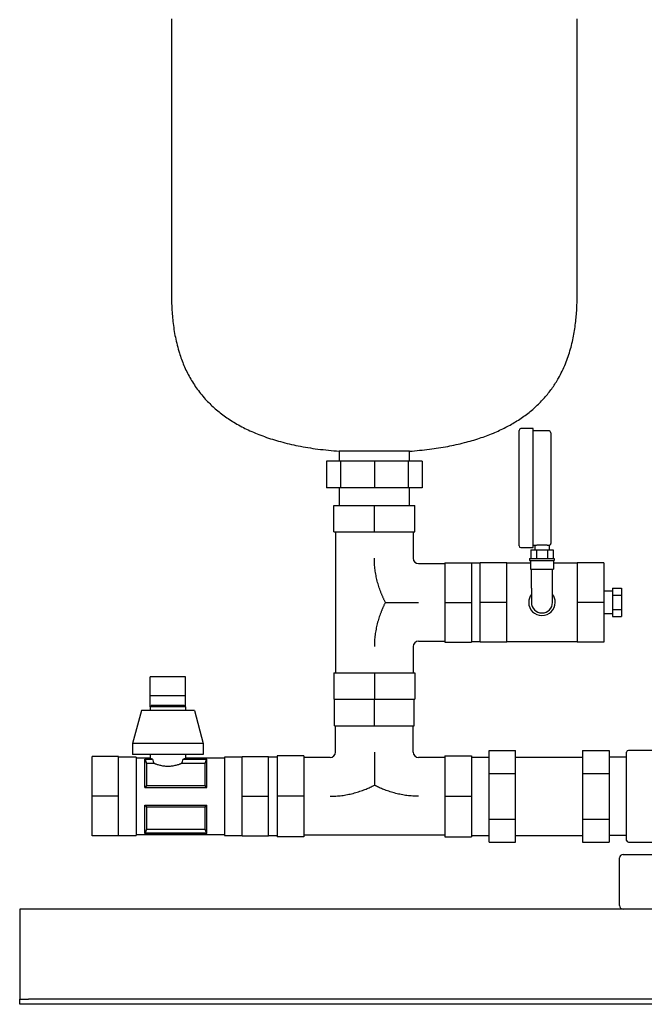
# Model space of a CAD drawing. Header units: millimetres. Extents: x 11 to 1328, y 8 to 854.
# Tile 1 of 4: x 11 to 365, y 8 to 567. Entities that reach past the tile are written whole.
import ezdxf

# ---------------------------------------------------------------- set-up
doc = ezdxf.new("R2010")
doc.units = ezdxf.units.MM

msp = doc.modelspace()

# ---------------------------------------------------------------- linework, layer by layer
at = {"color": 7, "linetype": 'Continuous', "lineweight": 25}
for p, q in [((96.77, 567.44), (96.77, 412.44)), ((326.77, 412.44), (326.77, 567.44)), ((293.77, 301.24), (293.77, 333.99)), ((301.77, 334.99), (294.77, 334.99)), ((301.77, 301.24), (301.77, 334.99)), ((310.77, 333.64), (301.77, 333.64)), ((311.77, 332.64), (311.77, 301.24)), ((191.77, 322.16), (191.77, 316.44)), ((211.77, 322.16), (191.77, 322.16)), ((231.77, 322.16), (211.77, 322.16)), ((231.77, 316.44), (231.77, 322.16)), ((184.71, 316.44), (184.71, 301.44)), ((192.63, 316.44), (184.71, 316.44)), ((192.63, 316.44), (192.63, 301.44)), ((211.77, 316.44), (192.63, 316.44)), ((211.77, 316.44), (211.77, 301.44)), ((230.9, 316.44), (211.77, 316.44)), ((230.9, 316.44), (230.9, 301.44)), ((238.83, 316.44), (230.9, 316.44)), ((238.83, 316.44), (238.83, 301.44)), ((192.63, 301.44), (184.71, 301.44)), ((191.77, 301.44), (191.77, 291.44)), ((211.77, 301.44), (192.63, 301.44)), ((230.9, 301.44), (211.77, 301.44)), ((238.83, 301.44), (230.9, 301.44)), ((231.77, 291.44), (231.77, 301.44)), ((293.77, 268.49), (293.77, 301.24)), ((301.77, 267.49), (301.77, 301.24)), ((311.77, 301.24), (311.77, 269.84)), ((188.77, 276.44), (188.77, 291.44)), ((188.77, 291.44), (211.77, 291.44)), ((211.77, 276.44), (211.77, 291.44)), ((211.77, 291.44), (234.77, 291.44)), ((234.77, 276.44), (234.77, 291.44)), ((188.77, 276.44), (211.77, 276.44)), ((189.77, 276.44), (189.77, 196.44)), ((211.77, 276.44), (234.77, 276.44)), ((233.77, 276.44), (233.77, 261.44)), ((301.77, 268.84), (302.67, 268.84)), ((302.67, 268.84), (302.67, 266.24)), ((310.87, 268.84), (310.87, 266.24)), ((294.77, 267.49), (301.77, 267.49)), ((300.42, 266.24), (300.42, 261.24)), ((300.42, 266.24), (303.59, 266.24)), ((303.59, 266.24), (303.59, 261.24)), ((303.59, 266.24), (309.94, 266.24)), ((309.94, 266.24), (309.94, 261.24)), ((309.94, 266.24), (313.12, 266.24)), ((313.12, 266.24), (313.12, 261.24)), ((236.77, 258.44), (251.77, 258.44)), ((251.77, 258.94), (266.77, 258.94)), ((251.77, 258.94), (251.77, 236.44)), ((266.77, 258.94), (266.77, 236.44)), ((271.77, 258.59), (266.77, 258.59)), ((286.77, 258.94), (271.77, 258.94)), ((271.77, 236.44), (271.77, 258.94)), ((286.77, 236.44), (286.77, 258.94)), ((300.27, 258.59), (286.77, 258.59)), ((299.77, 261.24), (299.77, 260.24)), ((299.77, 261.24), (313.77, 261.24)), ((299.77, 260.24), (313.77, 260.24)), ((300.27, 260.24), (300.27, 255.24)), ((313.27, 260.24), (313.27, 255.24)), ((326.77, 258.59), (313.27, 258.59)), ((313.77, 261.24), (313.77, 260.24)), ((341.77, 258.94), (326.77, 258.94)), ((326.77, 258.94), (326.77, 236.44)), ((341.77, 258.94), (341.77, 236.44)), ((300.27, 255.24), (313.27, 255.24)), ((300.77, 244.44), (300.77, 255.24)), ((312.77, 244.44), (312.77, 255.24)), ((300.77, 244.44), (300.77, 236.44)), ((312.77, 236.44), (312.77, 244.44)), ((346.77, 242.79), (341.77, 242.79)), ((346.77, 244.53), (346.77, 240.49)), ((346.77, 244.53), (351.77, 244.53)), ((346.77, 240.49), (351.77, 240.49)), ((346.77, 240.49), (346.77, 232.4)), ((351.77, 244.53), (351.77, 240.49)), ((351.77, 240.49), (351.77, 232.4)), ((251.77, 236.44), (266.77, 236.44)), ((251.77, 236.44), (251.77, 213.94)), ((266.77, 236.44), (266.77, 213.94)), ((286.77, 236.44), (271.77, 236.44)), ((271.77, 213.94), (271.77, 236.44)), ((286.77, 213.94), (286.77, 236.44)), ((341.77, 236.44), (326.77, 236.44)), ((326.77, 236.44), (326.77, 213.94)), ((341.77, 236.44), (341.77, 213.94)), ((341.77, 230.09), (346.77, 230.09)), ((346.77, 232.4), (346.77, 228.36)), ((346.77, 232.4), (351.77, 232.4)), ((351.77, 232.4), (351.77, 228.36)), ((346.77, 228.36), (351.77, 228.36)), ((236.77, 214.44), (251.77, 214.44)), ((251.77, 213.94), (266.77, 213.94)), ((266.77, 214.29), (271.77, 214.29)), ((286.77, 213.94), (271.77, 213.94)), ((286.77, 214.29), (326.77, 214.29)), ((341.77, 213.94), (326.77, 213.94)), ((233.77, 211.44), (233.77, 196.44)), ((188.77, 196.44), (188.77, 181.44)), ((188.77, 196.44), (211.77, 196.44)), ((211.77, 196.44), (211.77, 181.44)), ((211.77, 196.44), (234.77, 196.44)), ((234.77, 196.44), (234.77, 181.44)), ((104.77, 194.13), (84.77, 194.13)), ((84.77, 183.68), (84.77, 194.13)), ((104.77, 183.68), (104.77, 194.13)), ((84.77, 177.09), (84.77, 183.68)), ((84.77, 183.68), (104.77, 183.68)), ((104.77, 177.09), (104.77, 183.68)), ((188.77, 181.44), (211.77, 181.44)), ((189.27, 166.44), (189.27, 181.44)), ((211.77, 181.44), (234.77, 181.44)), ((211.77, 166.44), (211.77, 181.44)), ((234.27, 166.44), (234.27, 181.44)), ((79.77, 175.09), (74.77, 156.34)), ((109.77, 175.09), (79.77, 175.09)), ((85.77, 178.09), (84.77, 177.09)), ((84.77, 177.09), (84.77, 175.09)), ((104.77, 177.09), (84.77, 177.09)), ((85.77, 178.09), (103.77, 178.09)), ((103.77, 178.09), (104.77, 177.09)), ((104.77, 177.09), (104.77, 175.09)), ((109.77, 175.09), (114.77, 156.34)), ((189.27, 166.44), (211.77, 166.44)), ((189.77, 151.44), (189.77, 166.44)), ((211.77, 166.44), (234.27, 166.44)), ((233.77, 151.44), (233.77, 166.44)), ((114.77, 156.34), (74.77, 156.34)), ((74.77, 156.34), (74.77, 150.09)), ((114.77, 156.34), (114.77, 150.09)), ((276.77, 152.42), (291.77, 152.42)), ((276.77, 139.43), (276.77, 152.42)), ((291.77, 139.43), (291.77, 152.42)), ((329.77, 152.42), (344.77, 152.42)), ((329.77, 152.42), (329.77, 139.43)), ((344.77, 152.42), (344.77, 139.43)), ((354.77, 126.44), (354.77, 151.44)), ((380.77, 152.44), (355.77, 152.44)), ((66.77, 148.94), (51.77, 148.94)), ((51.77, 126.44), (51.77, 148.94)), ((66.77, 126.44), (66.77, 148.94)), ((76.77, 148.59), (66.77, 148.59)), ((114.77, 150.09), (74.77, 150.09)), ((76.77, 148.59), (76.77, 126.44)), ((84.77, 148.09), (76.77, 148.09)), ((81.77, 147.51), (86.11, 147.51)), ((81.77, 131.44), (81.77, 147.51)), ((81.8, 147.45), (86.11, 147.45)), ((84.77, 150.09), (84.77, 148.09)), ((86.11, 147.45), (86.11, 147.51)), ((103.43, 147.51), (116.77, 147.51)), ((103.43, 147.51), (103.43, 147.45)), ((103.43, 147.45), (116.74, 147.45)), ((104.77, 150.09), (104.77, 148.09)), ((126.77, 148.09), (104.77, 148.09)), ((116.77, 131.44), (116.77, 147.51)), ((136.77, 148.59), (126.77, 148.59)), ((126.77, 148.59), (126.77, 126.44)), ((136.77, 148.94), (151.77, 148.94)), ((136.77, 126.44), (136.77, 148.94)), ((151.77, 126.44), (151.77, 148.94)), ((156.77, 148.59), (151.77, 148.59)), ((171.77, 149.44), (156.77, 149.44)), ((156.77, 149.44), (156.77, 126.44)), ((171.77, 149.44), (171.77, 126.44)), ((186.77, 148.44), (171.77, 148.44)), ((251.77, 148.44), (236.77, 148.44)), ((251.77, 149.44), (251.77, 126.44)), ((251.77, 149.44), (266.77, 149.44)), ((266.77, 149.44), (266.77, 126.44)), ((266.77, 148.59), (276.77, 148.59)), ((291.77, 148.59), (329.77, 148.59)), ((354.77, 148.59), (344.77, 148.59)), ((82.7, 145.13), (82.7, 132.52)), ((86.83, 145.13), (82.7, 145.13)), ((115.84, 145.13), (102.71, 145.13)), ((115.84, 132.52), (115.84, 145.13)), ((276.77, 139.43), (291.77, 139.43)), ((276.77, 113.45), (276.77, 139.43)), ((291.77, 113.45), (291.77, 139.43)), ((329.77, 139.43), (329.77, 113.45)), ((329.77, 139.43), (344.77, 139.43)), ((344.77, 139.43), (344.77, 113.45)), ((81.77, 131.44), (116.77, 131.44)), ((82.7, 132.52), (115.84, 132.52)), ((66.77, 126.44), (51.77, 126.44)), ((51.77, 103.94), (51.77, 126.44)), ((66.77, 103.94), (66.77, 126.44)), ((76.77, 126.44), (76.77, 104.29)), ((126.77, 126.44), (126.77, 104.29)), ((136.77, 126.44), (151.77, 126.44)), ((136.77, 103.94), (136.77, 126.44)), ((151.77, 103.94), (151.77, 126.44)), ((171.77, 126.44), (156.77, 126.44)), ((156.77, 126.44), (156.77, 103.44)), ((171.77, 126.44), (171.77, 103.44)), ((251.77, 126.44), (266.77, 126.44)), ((251.77, 126.44), (251.77, 103.44)), ((266.77, 126.44), (266.77, 103.44)), ((354.77, 101.44), (354.77, 126.44)), ((81.77, 121.44), (116.77, 121.44)), ((81.77, 105.38), (81.77, 121.44)), ((82.7, 120.36), (82.7, 107.76)), ((115.84, 120.36), (82.7, 120.36)), ((115.84, 107.76), (115.84, 120.36)), ((116.77, 105.38), (116.77, 121.44)), ((276.77, 100.46), (276.77, 113.45)), ((276.77, 113.45), (291.77, 113.45)), ((291.77, 100.46), (291.77, 113.45)), ((329.77, 113.45), (344.77, 113.45)), ((329.77, 113.45), (329.77, 100.46)), ((344.77, 113.45), (344.77, 100.46)), ((82.7, 107.76), (115.84, 107.76)), ((66.77, 103.94), (51.77, 103.94)), ((66.77, 104.29), (76.77, 104.29)), ((76.77, 104.79), (126.77, 104.79)), ((81.77, 105.38), (116.77, 105.38)), ((116.74, 105.44), (81.8, 105.44)), ((126.77, 104.29), (136.77, 104.29)), ((136.77, 103.94), (151.77, 103.94)), ((151.77, 104.29), (156.77, 104.29)), ((171.77, 103.44), (156.77, 103.44)), ((251.77, 104.44), (171.77, 104.44)), ((251.77, 103.44), (266.77, 103.44)), ((266.77, 104.29), (276.77, 104.29)), ((291.77, 104.29), (329.77, 104.29)), ((354.77, 104.29), (344.77, 104.29)), ((276.77, 100.46), (291.77, 100.46)), ((329.77, 100.46), (344.77, 100.46)), ((355.77, 100.44), (380.77, 100.44)), ((350.77, 64.44), (350.77, 91.44)), ((352.77, 93.44), (363.77, 93.44)), ((363.77, 93.44), (547.77, 93.44)), ((810.77, 62.44), (10.77, 62.44)), ((10.77, 62.44), (10.77, 57.44)), ((10.77, 57.44), (10.77, 13.44)), ((10.77, 13.44), (10.77, 11.44)), ((10.77, 8.44), (10.77, 11.44)), ((10.77, 11.44), (15.77, 11.44)), ((805.77, 11.44), (15.77, 11.44)), ((15.77, 8.44), (10.77, 8.44)), ((805.77, 8.44), (15.77, 8.44))]:
    msp.add_line(p, q, dxfattribs=at)
at = {"color": 7, "linetype": 'Continuous', "lineweight": 25, "flags": 128}
for points in [[(81.77, 147.51), (81.78, 147.47), (81.8, 147.45)], [(116.74, 147.45), (116.76, 147.48), (116.77, 147.51)], [(81.8, 105.44), (81.78, 105.41), (81.77, 105.38)], [(116.77, 105.38), (116.75, 105.41), (116.74, 105.44)]]:
    msp.add_lwpolyline(points, dxfattribs=at)
at = {"color": 7, "linetype": 'Continuous', "lineweight": 25}
for centre, radius, start, end in [((294.77, 333.99), 1, 90, 180), ((310.77, 332.64), 1, 0, 90), ((294.77, 268.49), 1, 180, 270), ((236.77, 261.44), 3, 180, 270), ((306.77, 236.44), 7.5, 143.1301, 180), ((306.77, 236.44), 7.5, 0, 36.8699), ((306.77, 236.44), 7.5, 180, 0), ((306.77, 236.44), 6, 180, 270), ((306.77, 236.44), 6, 270, 0), ((236.77, 211.44), 3, 90, 180), ((186.77, 151.44), 3, 270, 0), ((236.77, 151.44), 3, 180, 270), ((355.77, 151.44), 1, 90, 180), ((355.77, 101.44), 1, 180, 270), ((352.77, 91.44), 2, 90, 180), ((352.77, 64.44), 2, 180, 270)]:
    msp.add_arc(centre, radius, start, end, dxfattribs=at)
for points, knots in [([(96.77, 412.44), (96.8, 409.72), (96.86, 404.12), (97.53, 395.54), (98.87, 386.68), (100.96, 378.36), (103.75, 370.73), (107.11, 363.84), (111.37, 357.16), (116.27, 351.24), (121.66, 346.06), (127.42, 341.55), (133.98, 337.38), (141.4, 333.59), (149.66, 330.26), (158.81, 327.4), (168.88, 325.07), (179.96, 323.23), (187.73, 322.53), (191.77, 322.16)], [0, 0, 0, 0, 0.0550245, 0.1131682, 0.1736301, 0.2359163, 0.2860757, 0.3374803, 0.3905286, 0.44585, 0.492318, 0.5413008, 0.5933773, 0.6491659, 0.7093067, 0.7732366, 0.8425983, 0.9179909, 1, 1, 1, 1]), ([(231.77, 322.16), (235.52, 322.5), (242.75, 323.14), (253.11, 324.79), (262.6, 326.86), (271.25, 329.38), (279.09, 332.29), (286.17, 335.57), (292.72, 339.29), (298.72, 343.47), (304.14, 348.12), (308.83, 353.04), (312.83, 358.2), (316.72, 364.37), (320.23, 371.66), (323.08, 380.04), (324.98, 388.43), (326.12, 396.69), (326.69, 404.68), (326.74, 409.9), (326.77, 412.44)], [0, 0, 0, 0, 0.076143, 0.146582, 0.211777, 0.272204, 0.328343, 0.380681, 0.429702, 0.480357, 0.528177, 0.573716, 0.617464, 0.65983, 0.720948, 0.780346, 0.838246, 0.894493, 0.948637, 1, 1, 1, 1]), ([(302.67, 268.84), (302.67, 268.84), (302.67, 268.84), (302.68, 268.85), (302.71, 268.85), (302.75, 268.85), (302.82, 268.86), (302.97, 268.88), (303.25, 268.91), (303.7, 268.96), (304.25, 269.01), (304.88, 269.05), (305.58, 269.08), (306.31, 269.1), (307.06, 269.11), (307.81, 269.09), (308.51, 269.06), (309.16, 269.02), (309.73, 268.97), (310.12, 268.93), (310.38, 268.9), (310.54, 268.88), (310.68, 268.87), (310.74, 268.86), (310.77, 268.86)], [0, 0, 0, 0, 0.015612, 0.031194, 0.046779, 0.062398, 0.09373, 0.125082, 0.187508, 0.250019, 0.312569, 0.374947, 0.437574, 0.499871, 0.562544, 0.624823, 0.687505, 0.749817, 0.812454, 0.874834, 0.90614, 0.937441, 0.968727, 1, 1, 1, 1]), ([(310.87, 268.84), (310.99, 268.87), (311.23, 268.92), (311.53, 269.15), (311.73, 269.48), (311.76, 269.72), (311.77, 269.84)], [0, 0, 0, 0, 0.241358, 0.5, 0.758642, 1, 1, 1, 1]), ([(218.02, 236.44), (217.91, 236.66), (217.7, 237.09), (217.39, 237.74), (217.08, 238.39), (216.78, 239.05), (216.49, 239.71), (216.21, 240.37), (215.93, 241.03), (215.66, 241.7), (215.1, 243.16), (214.3, 245.42), (213.4, 248.54), (212.68, 251.71), (212.16, 254.93), (211.92, 257.36), (211.83, 258.99), (211.79, 259.8), (211.77, 260.62), (211.77, 261.16), (211.77, 261.44)], [0, 0, 0, 0, 0.027887, 0.055741, 0.083568, 0.11137, 0.139153, 0.16692, 0.194677, 0.222426, 0.250174, 0.375098, 0.498817, 0.624405, 0.748764, 0.874334, 0.905749, 0.93716, 0.967425, 1, 1, 1, 1]), ([(218.02, 236.44), (217.91, 236.23), (217.7, 235.8), (217.39, 235.15), (217.09, 234.5), (216.79, 233.85), (216.5, 233.2), (216.22, 232.54), (215.94, 231.87), (215.67, 231.21), (215.11, 229.75), (214.31, 227.48), (213.4, 224.35), (212.68, 221.17), (212.16, 217.95), (211.92, 215.52), (211.83, 213.89), (211.79, 213.07), (211.77, 212.25), (211.77, 211.71), (211.77, 211.44)], [0, 0, 0, 0, 0.027789, 0.05554, 0.083256, 0.11094, 0.138594, 0.166223, 0.193829, 0.221418, 0.248993, 0.374372, 0.499126, 0.624539, 0.749481, 0.874727, 0.90605, 0.937369, 0.969689, 1, 1, 1, 1]), ([(218.02, 236.44), (218.24, 236.44), (218.69, 236.44), (219.36, 236.44), (220.02, 236.44), (220.69, 236.44), (221.35, 236.44), (222.01, 236.44), (223.23, 236.44), (225.01, 236.44), (227.36, 236.44), (229.71, 236.44), (232.06, 236.44), (234.41, 236.44), (235.98, 236.44), (236.77, 236.44)], [0, 0, 0, 0, 0.036186, 0.072163, 0.107943, 0.143536, 0.178954, 0.21421, 0.249318, 0.374945, 0.498887, 0.624562, 0.749161, 0.874764, 1, 1, 1, 1]), ([(211.77, 151.44), (211.77, 150.66), (211.77, 149.1), (211.77, 146.75), (211.77, 144.4), (211.77, 142.06), (211.77, 139.71), (211.77, 137.76), (211.77, 136.2), (211.77, 135.03), (211.77, 133.86), (211.77, 133.09), (211.77, 132.69)], [0, 0, 0, 0, 0.124809, 0.249986, 0.374405, 0.499906, 0.624024, 0.749851, 0.811595, 0.873822, 0.936604, 1, 1, 1, 1]), ([(84.77, 148.09), (84.77, 148.09), (84.77, 148.09), (84.78, 148.09), (84.8, 148.08), (84.83, 148.06), (84.87, 148.05), (84.92, 148.02), (84.97, 148), (85.04, 147.97), (85.13, 147.93), (85.25, 147.88), (85.42, 147.8), (85.62, 147.72), (85.84, 147.62), (86.02, 147.55), (86.11, 147.51)], [0, 0, 0, 0, 0.054384, 0.109024, 0.16393, 0.219112, 0.274579, 0.330339, 0.386404, 0.44278, 0.499478, 0.593107, 0.689943, 0.790017, 0.893361, 1, 1, 1, 1]), ([(103.43, 147.51), (103.48, 147.53), (103.58, 147.57), (103.72, 147.63), (103.85, 147.68), (103.97, 147.73), (104.08, 147.78), (104.18, 147.83), (104.27, 147.87), (104.35, 147.9), (104.45, 147.95), (104.55, 147.99), (104.65, 148.04), (104.72, 148.07), (104.76, 148.09), (104.77, 148.09), (104.77, 148.09)], [0, 0, 0, 0, 0.059469, 0.117923, 0.175366, 0.231802, 0.287238, 0.341677, 0.395125, 0.447587, 0.49907, 0.601196, 0.702298, 0.80243, 0.901645, 1, 1, 1, 1]), ([(102.71, 145.13), (102.64, 145.1), (102.51, 145.04), (102.3, 144.96), (102.08, 144.87), (101.86, 144.78), (101.63, 144.7), (101.39, 144.61), (100.94, 144.45), (100.24, 144.22), (99.25, 143.93), (98.2, 143.69), (97.1, 143.51), (95.96, 143.39), (94.79, 143.35), (93.62, 143.38), (92.47, 143.5), (91.35, 143.69), (90.3, 143.93), (89.31, 144.21), (88.54, 144.46), (87.97, 144.67), (87.57, 144.83), (87.18, 144.98), (86.95, 145.08), (86.83, 145.13)], [0, 0, 0, 0, 0.017904, 0.035755, 0.053569, 0.071363, 0.089151, 0.106951, 0.124778, 0.18776, 0.24984, 0.312663, 0.374317, 0.436894, 0.498936, 0.561218, 0.624086, 0.686097, 0.7493, 0.81136, 0.874338, 0.905734, 0.937085, 0.968478, 1, 1, 1, 1]), ([(186.77, 126.44), (187.03, 126.45), (187.58, 126.45), (188.4, 126.47), (189.22, 126.5), (190.85, 126.6), (193.29, 126.83), (196.51, 127.36), (199.68, 128.08), (202.79, 128.98), (205.24, 129.84), (207.05, 130.55), (208.24, 131.05), (209.43, 131.57), (210.61, 132.12), (211.38, 132.5), (211.77, 132.69)], [0, 0, 0, 0, 0.030407, 0.062829, 0.094236, 0.125656, 0.251228, 0.375965, 0.50118, 0.625191, 0.749827, 0.799705, 0.849639, 0.899653, 0.949768, 1, 1, 1, 1]), ([(236.77, 126.44), (236.49, 126.45), (235.94, 126.45), (235.13, 126.47), (234.32, 126.5), (232.7, 126.59), (230.26, 126.83), (227.05, 127.36), (223.87, 128.07), (220.74, 128.98), (218.28, 129.85), (216.47, 130.56), (215.28, 131.06), (214.1, 131.58), (212.92, 132.12), (212.15, 132.5), (211.77, 132.69)], [0, 0, 0, 0, 0.032464, 0.062643, 0.093941, 0.125284, 0.250529, 0.375084, 0.500882, 0.625335, 0.751013, 0.800723, 0.850452, 0.900224, 0.950066, 1, 1, 1, 1])]:
    msp.add_open_spline(points, degree=3, knots=knots, dxfattribs=at)
for points in [[(310.77, 268.86), (310.83, 268.85), (310.87, 268.84), (310.87, 268.84)], [(81.8, 147.45), (82.12, 146.64), (82.42, 145.87), (82.7, 145.13)], [(86.11, 147.45), (86.33, 146.64), (86.57, 145.87), (86.83, 145.13)], [(102.71, 145.13), (102.97, 145.87), (103.21, 146.64), (103.43, 147.45)], [(115.84, 145.13), (116.11, 145.87), (116.41, 146.64), (116.74, 147.45)], [(82.7, 132.52), (82.42, 132.18), (82.12, 131.82), (81.77, 131.44)], [(116.77, 131.44), (116.41, 131.82), (116.11, 132.18), (115.84, 132.52)], [(81.77, 121.44), (82.12, 121.07), (82.42, 120.71), (82.7, 120.36)], [(115.84, 120.36), (116.11, 120.71), (116.41, 121.07), (116.77, 121.44)], [(82.7, 107.76), (82.42, 107.02), (82.12, 106.25), (81.8, 105.44)], [(116.74, 105.44), (116.41, 106.25), (116.11, 107.02), (115.84, 107.76)]]:
    msp.add_open_spline(points, degree=3, dxfattribs=at)

doc.saveas('drawing.dxf')
